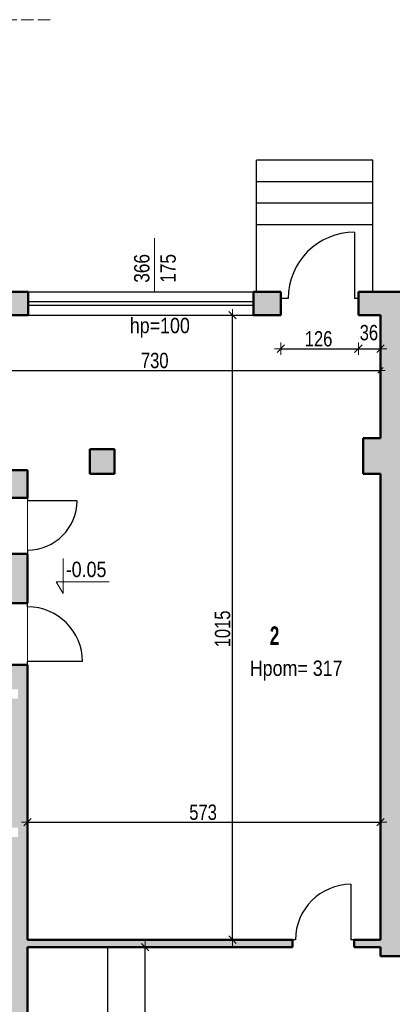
# Model space of a CAD drawing. Header units: centimetres. Extents: x -1240 to 1984, y -2054 to 998.
# Tile 3 of 4: x -234 to 371, y -602 to 998. Entities that reach past the tile are written whole.
import ezdxf

# ---------------------------------------------------------------- set-up
doc = ezdxf.new("R2010")
doc.units = ezdxf.units.CM
doc.header["$PDMODE"] = 65
doc.linetypes.add('VERDECKT2_S2', pattern=[27, 20, -7])
doc.layers.add('Standard', color=7, linetype='Continuous', lineweight=25)
doc.styles.add('ARIAL', font='ARIAL.TTF')
doc.dimstyles.new('_DIMSTYLE_4', dxfattribs={"dimtxt": 25, "dimasz": 20, "dimexe": 0, "dimexo": 0.0001, "dimgap": 12.5, "dimtad": 2, "dimdec": 0, "dimrnd": 1, "dimzin": 12, "dimdsep": 46, "dimtxsty": 'ARIAL', "dimblk1": 'ALL_ML_STRICH', "dimblk2": 'ALL_ML_STRICH', "dimsah": 1, "dimcen": 0, "dimse1": 1, "dimse2": 1, "dimclrd": 7, "dimclre": 7, "dimclrt": 7, "dimadec": 0, "dimazin": 0, "dimtfac": 1, "dimtdec": 0, "dimtix": 1, "dimtmove": 2, "dimatfit": 3, "dimfxl": 1, "dimtzin": 0, "dimlwd": 0, "dimlwe": 13, "dimarcsym": 0})
doc.dimstyles.new('_DIMSTYLE_6', dxfattribs={"dimtxt": 25, "dimasz": 15, "dimexe": 0, "dimexo": 0.0001, "dimgap": 12.5, "dimtad": 2, "dimdec": 0, "dimrnd": 1, "dimzin": 12, "dimdsep": 46, "dimtxsty": 'ARIAL', "dimblk1": 'ALL_ML_STRICH', "dimblk2": 'ALL_ML_STRICH', "dimsah": 1, "dimcen": 0, "dimse1": 1, "dimse2": 1, "dimclrd": 7, "dimclre": 7, "dimclrt": 7, "dimadec": 0, "dimazin": 0, "dimtfac": 1, "dimtdec": 0, "dimtix": 1, "dimtmove": 2, "dimatfit": 3, "dimfxl": 1, "dimtzin": 0, "dimlwd": 0, "dimlwe": 13, "dimarcsym": 0})
doc.dimstyles.new('_DIMSTYLE_8', dxfattribs={"dimtxt": 25, "dimasz": 20, "dimexe": 0, "dimexo": 0.0001, "dimgap": 12.5, "dimtad": 2, "dimdec": 0, "dimrnd": 1, "dimzin": 12, "dimdsep": 46, "dimtxsty": 'ARIAL', "dimblk1": 'ALL_ML_STRICH', "dimblk2": 'ALL_ML_STRICH', "dimsah": 1, "dimcen": 0, "dimse1": 1, "dimse2": 1, "dimclrd": 7, "dimclre": 7, "dimclrt": 7, "dimadec": 0, "dimazin": 0, "dimtfac": 1, "dimtdec": 0, "dimtix": 1, "dimtmove": 2, "dimatfit": 3, "dimfxl": 1, "dimtvp": 1.2, "dimtzin": 0, "dimlwd": 0, "dimlwe": 13, "dimarcsym": 0})

# ---------------------------------------------------------------- blocks, each defined once
blk = doc.blocks.new('OBIEKTY_ZLOZONE_4')
at = {"layer": 'Standard', "color": 7, "linetype": 'ByBlock', "lineweight": 25}
for p, q in [((-221.1, 43.7), (-221.1, 48.7)), ((-132, -45.4), (-221.1, -45.4)), ((-221.1, -50.3), (-221.1, -45.4))]:
    blk.add_line(p, q, dxfattribs=at)
blk.add_arc((-221.1, -45.4), 89.1, 0, 90, dxfattribs=at)
blk = doc.blocks.new('OBIEKTY_ZLOZONE_11')
at = {"layer": 'Standard', "color": 7, "linetype": 'ByBlock', "lineweight": 25}
for p, q in [((303.9, -407.3), (303.9, -497.3)), ((213.9, -497.3), (208.9, -497.3)), ((308.9, -497.3), (303.9, -497.3))]:
    blk.add_line(p, q, dxfattribs=at)
blk.add_arc((303.9, -497.3), 90, 90, 180, dxfattribs=at)
blk = doc.blocks.new('OBIEKTY_ZLOZONE_12')
at = {"layer": 'Standard', "color": 7, "linetype": 'ByBlock', "lineweight": 25}
for p, q in [((-221.1, 220.7), (-221.1, 216.2)), ((-140.9, 216.2), (-221.1, 216.2)), ((-221.1, 136), (-221.1, 131.6))]:
    blk.add_line(p, q, dxfattribs=at)
blk.add_arc((-221.1, 216.2), 80.2, 270, 0, dxfattribs=at)
blk = doc.blocks.new('ALL_ML_STRICH')
at = {"color": 0, "linetype": 'ByBlock', "lineweight": -2}
for p, q in [((-1, 0), (0.5, 0)), ((-0.3, -0.3), (0.3, 0.3)), ((0, -0.5), (0, 0.5))]:
    blk.add_line(p, q, dxfattribs=at)
blk = doc.blocks.new('*D28')
at = {"layer": 'DEFPOINTS', "color": 7, "linetype": 'ByBlock', "lineweight": 13}
for p in [(-378.1, 512.7), (-378.1, 428), (351.9, 429.7)]:
    blk.add_point(p, dxfattribs=at)
at = {"layer": 'Standard', "color": 7, "linetype": 'ByBlock', "lineweight": -2}
blk.add_line((-378.1, 428), (351.9, 428), dxfattribs=at)
at = {"layer": 'Standard', "color": 7, "linetype": 'ByBlock', "lineweight": 13, "xscale": 15, "yscale": 15, "zscale": 15, "rotation": 180}
blk.add_blockref('ALL_ML_STRICH', (-378.1, 428), dxfattribs=at)
at = {"layer": 'Standard', "color": 7, "linetype": 'ByBlock', "lineweight": 13, "xscale": 15, "yscale": 15, "zscale": 15}
blk.add_blockref('ALL_ML_STRICH', (351.9, 428), dxfattribs=at)
at = {"layer": 'Standard', "color": 7, "linetype": 'ByBlock', "lineweight": 13, "insert": (-14.7, 444), "char_height": 25, "width": 57.692, "attachment_point": 5, "style": 'ARIAL'}
blk.add_mtext('\\W0.77;\\A1;{730}', dxfattribs=at)
blk = doc.blocks.new('OBIEKTY_ZLOZONE_16')
at = {"layer": 'Standard', "color": 7, "linetype": 'ByBlock', "lineweight": 25}
for p, q in [((309.9, 652.7), (309.9, 544.7)), ((201.9, 544.7), (189.9, 544.7)), ((315.9, 544.7), (309.9, 544.7))]:
    blk.add_line(p, q, dxfattribs=at)
blk.add_arc((309.9, 544.7), 108, 90, 180, dxfattribs=at)
blk = doc.blocks.new('*D34')
at = {"layer": 'DEFPOINTS', "color": 7, "linetype": 'ByBlock', "lineweight": 13}
for p in [(-221.1, -302), (-221.1, -306.3), (351.9, -314.7)]:
    blk.add_point(p, dxfattribs=at)
at = {"layer": 'Standard', "color": 7, "linetype": 'ByBlock', "lineweight": -2}
blk.add_line((-221.1, -306.3), (351.9, -306.3), dxfattribs=at)
at = {"layer": 'Standard', "color": 7, "linetype": 'ByBlock', "lineweight": 13, "xscale": 20, "yscale": 20, "zscale": 20, "rotation": 180}
blk.add_blockref('ALL_ML_STRICH', (-221.1, -306.3), dxfattribs=at)
at = {"layer": 'Standard', "color": 7, "linetype": 'ByBlock', "lineweight": 13, "xscale": 20, "yscale": 20, "zscale": 20}
blk.add_blockref('ALL_ML_STRICH', (351.9, -306.3), dxfattribs=at)
at = {"layer": 'Standard', "color": 7, "linetype": 'ByBlock', "lineweight": 13, "insert": (63.8, -290.3), "char_height": 25, "width": 57.692, "attachment_point": 5, "style": 'ARIAL'}
blk.add_mtext('\\W0.77;\\A1;{573}', dxfattribs=at)
blk = doc.blocks.new('*D35')
at = {"layer": 'DEFPOINTS', "color": 7, "linetype": 'ByBlock', "lineweight": 13}
for p in [(177.1, 517.7), (111.4, -497.3), (151.7, -497.3)]:
    blk.add_point(p, dxfattribs=at)
at = {"layer": 'Standard', "color": 7, "linetype": 'ByBlock', "lineweight": -2}
blk.add_line((111.4, -497.3), (111.4, 517.7), dxfattribs=at)
at = {"layer": 'Standard', "color": 7, "linetype": 'ByBlock', "lineweight": 13, "xscale": 20, "yscale": 20, "zscale": 20}
for p, rotation in [((111.4, 517.7), 90), ((111.4, -497.3), -90.00000000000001)]:
    blk.add_blockref('ALL_ML_STRICH', p, dxfattribs=dict(at, rotation=rotation))
at = {"layer": 'Standard', "color": 7, "linetype": 'ByBlock', "lineweight": 13, "insert": (95.5, 7.8), "char_height": 25, "width": 76.923, "attachment_point": 5, "rotation": 90, "style": 'ARIAL'}
blk.add_mtext('\\W0.77;\\A1;{1015}', dxfattribs=at)
blk = doc.blocks.new('*D36')
at = {"layer": 'DEFPOINTS', "color": 7, "linetype": 'ByBlock', "lineweight": 13}
for p in [(315.9, 528.3), (189.9, 527.4), (189.9, 463.3)]:
    blk.add_point(p, dxfattribs=at)
at = {"layer": 'Standard', "color": 7, "linetype": 'ByBlock', "lineweight": -2}
blk.add_line((189.9, 463.3), (315.9, 463.3), dxfattribs=at)
at = {"layer": 'Standard', "color": 7, "linetype": 'ByBlock', "lineweight": 13, "xscale": 20, "yscale": 20, "zscale": 20, "rotation": 180}
blk.add_blockref('ALL_ML_STRICH', (189.9, 463.3), dxfattribs=at)
at = {"layer": 'Standard', "color": 7, "linetype": 'ByBlock', "lineweight": 13, "xscale": 20, "yscale": 20, "zscale": 20}
blk.add_blockref('ALL_ML_STRICH', (315.9, 463.3), dxfattribs=at)
at = {"layer": 'Standard', "color": 7, "linetype": 'ByBlock', "lineweight": 13, "insert": (251.3, 479.2), "char_height": 25, "width": 57.692, "attachment_point": 5, "style": 'ARIAL'}
blk.add_mtext('\\W0.77;\\A1;{126}', dxfattribs=at)
blk = doc.blocks.new('*D37')
at = {"layer": 'DEFPOINTS', "color": 7, "linetype": 'ByBlock', "lineweight": 13}
for p in [(315.9, 528.3), (351.9, 486.7), (315.9, 463.3)]:
    blk.add_point(p, dxfattribs=at)
at = {"layer": 'Standard', "color": 7, "linetype": 'ByBlock', "lineweight": -2}
blk.add_line((315.9, 463.3), (351.9, 463.3), dxfattribs=at)
at = {"layer": 'Standard', "color": 7, "linetype": 'ByBlock', "lineweight": 13, "xscale": 20, "yscale": 20, "zscale": 20, "rotation": 180}
blk.add_blockref('ALL_ML_STRICH', (315.9, 463.3), dxfattribs=at)
at = {"layer": 'Standard', "color": 7, "linetype": 'ByBlock', "lineweight": 13, "xscale": 20, "yscale": 20, "zscale": 20}
blk.add_blockref('ALL_ML_STRICH', (351.9, 463.3), dxfattribs=at)
at = {"layer": 'Standard', "color": 7, "linetype": 'ByBlock', "lineweight": 13, "insert": (333, 489.2), "char_height": 25, "width": 38.462, "attachment_point": 5, "style": 'ARIAL'}
blk.add_mtext('\\W0.77;\\A1;{36}', dxfattribs=at)
blk = doc.blocks.new('*D39')
at = {"layer": 'DEFPOINTS', "color": 7, "linetype": 'ByBlock', "lineweight": 13}
for p in [(-33.3, -509.3), (-99.4, -969.3), (-30.1, -969.3)]:
    blk.add_point(p, dxfattribs=at)
at = {"layer": 'Standard', "color": 7, "linetype": 'ByBlock', "lineweight": -2}
blk.add_line((-30.1, -969.3), (-30.1, -509.3), dxfattribs=at)
at = {"layer": 'Standard', "color": 7, "linetype": 'ByBlock', "lineweight": 13, "xscale": 20, "yscale": 20, "zscale": 20}
for p, rotation in [((-30.1, -509.3), 90), ((-30.1, -969.3), -90.00000000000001)]:
    blk.add_blockref('ALL_ML_STRICH', p, dxfattribs=dict(at, rotation=rotation))
at = {"layer": 'Standard', "color": 7, "linetype": 'ByBlock', "lineweight": 13, "insert": (-46, -740.9), "char_height": 25, "width": 57.692, "attachment_point": 5, "rotation": 90, "style": 'ARIAL'}
blk.add_mtext('\\W0.77;\\A1;{460}', dxfattribs=at)

msp = doc.modelspace()

# ---------------------------------------------------------------- hatches: boundary and pattern name
at = {"layer": 'Standard', "linetype": 'ByBlock', "lineweight": 50}
h = msp.add_hatch(color=254, dxfattribs=at)
h.paths.add_polyline_path([(993.9, 555.7), (315.9, 555.7), (315.9, 517.7), (351.9, 517.7), (351.9, 317.7), (323.9, 317.7), (323.9, 259.7), (351.9, 259.7), (351.9, -497.3), (308.9, -497.3), (308.9, -509.3), (351.9, -509.3), (351.9, -524.3), (393.9, -524.3), (393.9, -392.3), (418, -392.3), (418, -380.3), (393.9, -380.3), (393.9, 517.7), (955.9, 517.7), (955.9, 480.1), (993.9, 480.1)])
h.paths.add_polyline_path([(993.9, 280.1), (955.9, 280.1), (955.9, 200.1), (993.9, 200.1)])
h.paths.add_polyline_path([(993.9, 0.1), (955.9, 0.1), (955.9, -79.9), (993.9, -79.9)])
h.paths.add_polyline_path([(558.9, -416.1), (570.9, -416.1), (570.9, -380.3), (518, -380.3), (518, -392.3), (558.9, -392.3)])
h.paths.add_polyline_path([(145.9, 555.7), (145.9, 517.7), (189.9, 517.7), (189.9, 555.7)])
h.paths.add_polyline_path([(-378.1, 492.7), (-378.1, 517.7), (-220.1, 517.7), (-220.1, 555.7), (-378.1, 555.7), (-378.1, 627.7), (-420.1, 627.7), (-420.1, 492.7)])
h.paths.add_polyline_path([(-1015.1, 881.7), (-420.1, 881.7), (-420.1, 804.7), (-378.1, 804.7), (-378.1, 998), (-420.1, 998), (-420.1, 919.7), (-1015.1, 919.7)])
h.paths.add_polyline_path([(-1110.1, 307.7), (-1135.1, 307.7), (-1135.1, 881.7), (-1115.1, 881.7), (-1115.1, 919.7), (-1160.1, 919.7), (-1160.1, 307.7), (-1240, 307.7), (-1240, 265.7), (-1110.1, 265.7)])
h.paths.add_polyline_path([(-378.1, 332.7), (-420.1, 332.7), (-420.1, 307.7), (-900.1, 307.7), (-900.1, 265.7), (-866.1, 265.7), (-866.1, 210.7), (-821.1, 210.7), (-821.1, 220.7), (-221.1, 220.7), (-221.1, 265.7), (-378.1, 265.7)])
h.paths.add_polyline_path([(-866.1, 155.7), (-866.1, 125.7), (-821.1, 125.7), (-821.1, 155.7)])
h.paths.add_polyline_path([(-821.1, 35.7), (-866.1, 35.7), (-866.1, -59.3), (-821.1, -59.3)])
h.paths.add_polyline_path([(-266.1, 49.7), (-221.1, 49.7), (-221.1, 129.7), (-266.1, 129.7)])
h.paths.add_polyline_path([(-266.1, -315.3), (-236.7, -315.3), (-236.7, -330.3), (-266.1, -330.3), (-266.1, -343.3), (-821.1, -343.3), (-821.1, -274.3), (-866.1, -274.3), (-866.1, -1810.3), (-221.1, -1810.3), (-221.1, -1554.3), (222, -1554.3), (222, -1509.3), (208.9, -1509.3), (208.9, -1309.3), (222, -1309.3), (222, -1297.3), (196.9, -1297.3), (196.9, -1509.3), (-221.1, -1509.3), (-221.1, -509.3), (208.9, -509.3), (208.9, -497.3), (-221.1, -497.3), (-221.1, -50.3), (-266.1, -50.3), (-266.1, -90.3), (-236.7, -90.3), (-236.7, -105.3), (-266.1, -105.3)])
h.paths.add_polyline_path([(-266.1, -1765.3), (-821.1, -1765.3), (-821.1, -890.3), (-266.1, -890.3)], flags=16)
h.paths.add_polyline_path([(-266.1, -878.3), (-821.1, -878.3), (-821.1, -608.3), (-266.1, -608.3)], flags=16)
h.paths.add_polyline_path([(-821.1, -355.3), (-266.1, -355.3), (-266.1, -596.3), (-821.1, -596.3)], flags=16)
msp.add_hatch(color=254, dxfattribs=at).paths.add_polyline_path([(-80.1, 299.7), (-120.1, 299.7), (-120.1, 259.7), (-80.1, 259.7)])

# ---------------------------------------------------------------- linework, layer by layer
at = {"layer": 'Standard', "color": 7, "linetype": 'VERDECKT2_S2', "lineweight": 13}
msp.add_line((-184.5, 998), (-1240, 998), dxfattribs=at)
at = {"layer": 'Standard', "color": 7, "linetype": 'ByBlock', "lineweight": 25}
for p, q in [((150.4, 555.7), (150.4, 769.7)), ((339.4, 769.7), (150.4, 769.7)), ((339.4, 555.7), (339.4, 769.7)), ((339.4, 734.7), (150.4, 734.7)), ((339.4, 699.7), (150.4, 699.7)), ((339.4, 664.7), (150.4, 664.7)), ((-220.1, 555.7), (145.9, 555.7)), ((-220.1, 540.2), (145.9, 540.2)), ((-220.1, 534.2), (145.9, 534.2)), ((-220.1, 517.7), (145.9, 517.7)), ((-91.1, -969.3), (-91.1, -509.3))]:
    msp.add_line(p, q, dxfattribs=at)
at = {"layer": 'Standard', "color": 7, "linetype": 'ByBlock', "lineweight": 13}
for p, q in [((-15.1, 642.7), (-15.1, 555.7)), ((-220.1, 517.7), (-220.1, 555.7)), ((-163.2, 122.2), (-163.2, 65.2)), ((-163.2, 65.2), (-174.5, 84.1)), ((-174.5, 84.1), (-88.5, 84.1))]:
    msp.add_line(p, q, dxfattribs=at)
at = {"layer": 'Standard', "color": 7, "linetype": 'ByBlock', "lineweight": 50}
for p, q in [((-220.1, 555.7), (-378.1, 555.7)), ((-220.1, 517.7), (-220.1, 555.7)), ((145.9, 517.7), (145.9, 555.7)), ((189.9, 555.7), (145.9, 555.7)), ((189.9, 555.7), (189.9, 517.7)), ((315.9, 555.7), (315.9, 517.7)), ((993.9, 555.7), (315.9, 555.7)), ((-220.1, 517.7), (-378.1, 517.7)), ((145.9, 517.7), (189.9, 517.7)), ((351.9, 517.7), (315.9, 517.7)), ((351.9, 317.7), (351.9, 517.7)), ((351.9, 317.7), (323.9, 317.7)), ((323.9, 317.7), (323.9, 259.7)), ((-80.1, 299.7), (-120.1, 299.7)), ((-120.1, 299.7), (-120.1, 259.7)), ((-80.1, 259.7), (-80.1, 299.7)), ((-378.1, 265.7), (-221.1, 265.7)), ((-221.1, 220.7), (-221.1, 265.7)), ((-120.1, 259.7), (-80.1, 259.7)), ((323.9, 259.7), (351.9, 259.7)), ((351.9, -497.3), (351.9, 259.7)), ((-221.1, 220.7), (-266.1, 220.7)), ((-221.1, 129.7), (-266.1, 129.7)), ((-221.1, 49.7), (-221.1, 129.7)), ((-221.1, 49.7), (-266.1, 49.7)), ((-221.1, -50.3), (-266.1, -50.3)), ((-221.1, -134.3), (-221.1, -50.3)), ((-221.1, -497.3), (-221.1, -134.3)), ((-221.1, -497.3), (208.9, -497.3)), ((-221.1, -509.3), (208.9, -509.3)), ((-221.1, -1509.3), (-221.1, -509.3)), ((208.9, -509.3), (208.9, -497.3)), ((308.9, -509.3), (308.9, -497.3)), ((308.9, -497.3), (351.9, -497.3)), ((308.9, -509.3), (351.9, -509.3)), ((351.9, -524.3), (351.9, -509.3)), ((351.9, -524.3), (393.9, -524.3))]:
    msp.add_line(p, q, dxfattribs=at)
at = {"layer": 'Standard', "color": 7, "linetype": 'ByBlock', "lineweight": 35}
msp.add_line((351.9, 259.7), (323.9, 259.7), dxfattribs=at)
at = {"layer": 'Standard', "color": 7, "linetype": 'ByBlock', "lineweight": 18}
for p, q in [((-221.1, 220.7), (-221.1, 129.7)), ((-221.1, 49.7), (-221.1, -50.3))]:
    msp.add_line(p, q, dxfattribs=at)

# ---------------------------------------------------------------- block references
at = {"layer": 'Standard', "color": 7, "linetype": 'ByBlock', "lineweight": 25}
for name in ['OBIEKTY_ZLOZONE_16', 'OBIEKTY_ZLOZONE_12', 'OBIEKTY_ZLOZONE_4', 'OBIEKTY_ZLOZONE_11']:
    msp.add_blockref(name, (0, 0), dxfattribs=at)

# ---------------------------------------------------------------- texts
at = {"layer": 'Standard', "color": 7, "linetype": 'ByBlock', "lineweight": 50, "insert": (-48.3, 570.5), "char_height": 25, "width": 57.653, "attachment_point": 1, "rotation": 90, "line_spacing_factor": 1.024096, "style": 'ARIAL'}
msp.add_mtext('{\\fArial|i0|b0;\\H25.000000;\\W0.800000;\\C7;366}\\P{\\fArial|i0|b0;\\H25.000000;\\W0.800000;\\C7;175}\\P', dxfattribs=at)
at = {"layer": 'Standard', "color": 7, "linetype": 'ByBlock', "lineweight": 50, "char_height": 25, "attachment_point": 4, "style": 'ARIAL'}
for s, insert, width in [('\\W0.83;hp=100', (-55.2, 497.2), 105.102), ('\\W0.83;-0.05', (-159.2, 104.4), 74.386), ('\\W0.83;Hpom=\\~317', (139.6, -59.8), 156.314)]:
    msp.add_mtext(s, dxfattribs=dict(at, insert=insert, width=width))
at = {"layer": 'Standard', "color": 7, "linetype": 'ByBlock', "lineweight": 25, "insert": (179.9, -3.1), "char_height": 30, "width": 114.168, "attachment_point": 5, "style": 'ARIAL'}
msp.add_mtext('{\\fArial|i0|b1;\\H30.000000;\\W0.666667;\\C7;2}\\P', dxfattribs=at)

# ---------------------------------------------------------------- dimensions: what is measured, and where the dimension line sits
at = {"layer": 'Standard', "color": 7, "linetype": 'ByBlock', "lineweight": 13}
for base, p1, p2, dimstyle, picture, middle in [((315.9, 463.3), (189.9, 527.4), (315.9, 528.3), '_DIMSTYLE_4', '*D36', (251.3, 479.2)), ((351.9, 463.3), (315.9, 528.3), (351.9, 486.7), '_DIMSTYLE_8', '*D37', (333, 489.2)), ((351.9, 428), (-378.1, 512.7), (351.9, 429.7), '_DIMSTYLE_6', '*D28', (-14.7, 444)), ((351.9, -306.3), (-221.1, -302), (351.9, -314.7), '_DIMSTYLE_4', '*D34', (63.8, -290.3))]:
    dim = msp.add_linear_dim(base=base, p1=p1, p2=p2, dimstyle=dimstyle, override={"dimpost": '<>', "dimclrd": 7, "dimclre": 7, "dimclrt": 7, "dimlwd": 0, "dimlwe": 13}, dxfattribs=at)
    dim.commit()
    dim.dimension.update_dxf_attribs({"geometry": picture, "text_midpoint": middle})
for base, p1, p2, picture, middle in [((111.4, 517.7), (151.7, -497.3), (177.1, 517.7), '*D35', (95.5, 7.8)), ((-30.1, -509.3), (-99.4, -969.3), (-33.3, -509.3), '*D39', (-46, -740.9))]:
    dim = msp.add_linear_dim(base=base, p1=p1, p2=p2, angle=90, dimstyle='_DIMSTYLE_4', override={"dimpost": '<>', "dimclrd": 7, "dimclre": 7, "dimclrt": 7, "dimlwd": 0, "dimlwe": 13}, dxfattribs=at)
    dim.commit()
    dim.dimension.update_dxf_attribs({"geometry": picture, "text_midpoint": middle})

doc.saveas('drawing.dxf')
